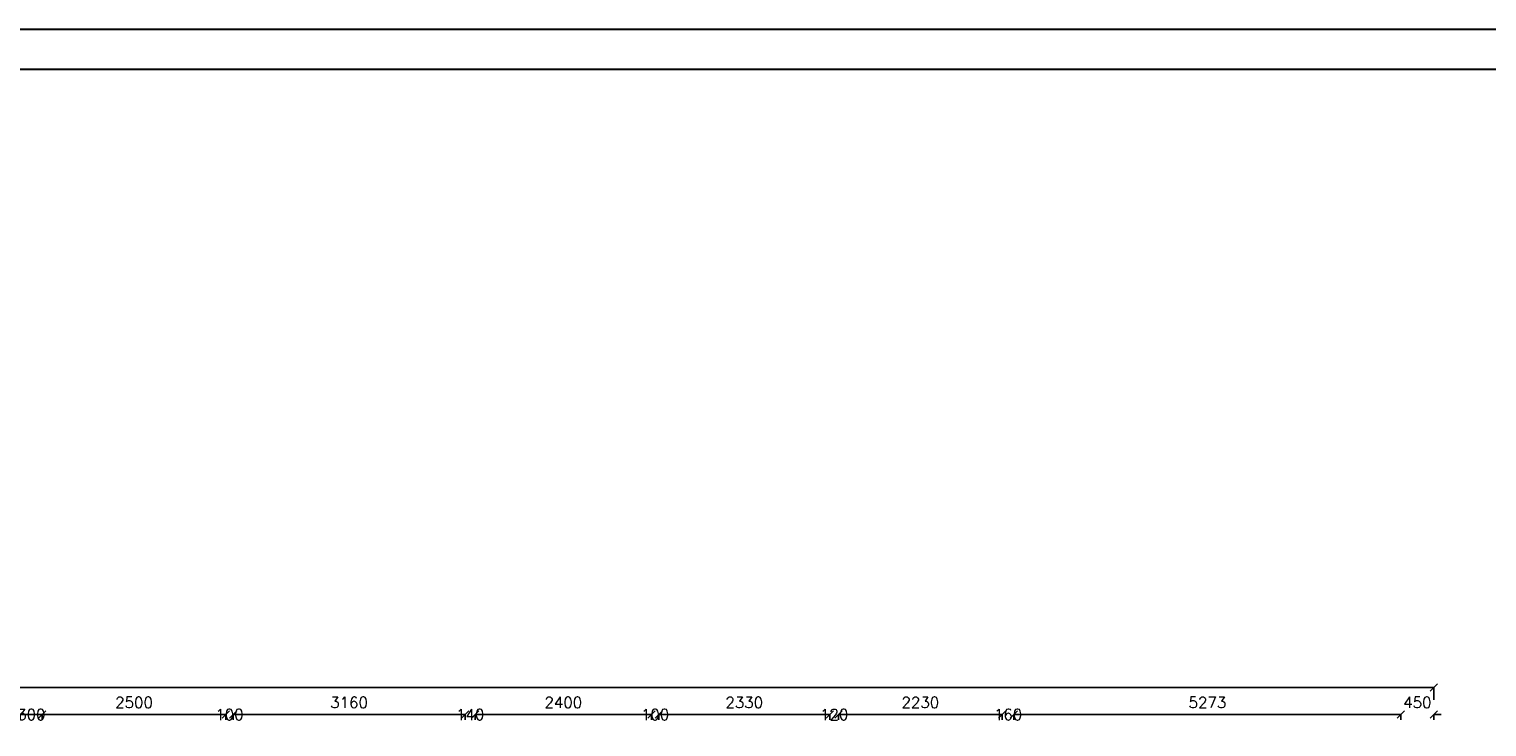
# Model space of a CAD drawing. Header units: millimetres. Extents: x -29041 to 64500, y 110629 to 283923.
# Tile 21 of 49: x 31728 to 51592, y 144148 to 153657. Entities that reach past the tile are written whole.
import ezdxf

# ---------------------------------------------------------------- set-up
doc = ezdxf.new("R2010")
doc.units = ezdxf.units.MM
for name, color, linetype in [('beton', 7, 'Continuous'), ('LC_Rzutnia', 7, 'Continuous'), ('sciany', 7, 'Continuous')]:
    doc.layers.add(name, color=color, linetype=linetype)
doc.layers.add('NIE do druku', color=215, linetype='Continuous', plot=False)
doc.styles.add('TXT 50', font='simplex.shx', dxfattribs={"height": 150})
doc.styles.add('txt150', font='arial.ttf', dxfattribs={"height": 150})
doc.dimstyles.new('wymiary1do50', dxfattribs={"dimtxt": 150, "dimasz": 100, "dimexe": 0.18, "dimexo": 0.066, "dimgap": 90, "dimtad": 1, "dimdec": 0, "dimzin": 0, "dimdsep": 46, "dimtxsty": 'txt150', "dimblk": 'OBLIQUE', "dimcen": 0.09, "dimclrd": 1, "dimclre": 1, "dimadec": 0, "dimazin": 0, "dimtfac": 1, "dimtdec": 0, "dimtix": 1, "dimtofl": 0, "dimtmove": 2, "dimatfit": 3, "dimfxl": 1, "dimtfillclr": 256, "dimtolj": 1, "dimtzin": 0, "dimarcsym": 0})

# ---------------------------------------------------------------- blocks, each defined once
blk = doc.blocks.new('_Oblique')
at = {"layer": 'sciany', "color": 0, "lineweight": -2}
blk.add_line((-0.5, -0.5), (0.5, 0.5), dxfattribs=at)
blk = doc.blocks.new('*D14')
at = {"layer": 'beton', "color": 1, "lineweight": -2}
for p, q in [((-1763, 144445), (-1763, 144683)), ((50870, 144683), (-1763, 144683)), ((50870, 144515), (50870, 144683))]:
    blk.add_line(p, q, dxfattribs=at)
at = {"layer": 'Defpoints', "color": 0}
for p in [(-1763, 144683), (-1763, 144445), (50870, 144515)]:
    blk.add_point(p, dxfattribs=at)
at = {"layer": 'beton', "color": 1, "lineweight": -2, "xscale": 100, "yscale": 100, "zscale": 100, "rotation": 180}
blk.add_blockref('_Oblique', (-1763, 144683), dxfattribs=at)
at = {"layer": 'beton', "color": 1, "lineweight": -2, "xscale": 100, "yscale": 100, "zscale": 100}
blk.add_blockref('_Oblique', (50870, 144683), dxfattribs=at)
at = {"layer": 'beton', "color": 0, "insert": (24554, 144848), "char_height": 150, "attachment_point": 5, "style": 'TXT 50'}
blk.add_mtext('\\A1;52633', dxfattribs=at)
blk = doc.blocks.new('*D33')
at = {"layer": 'beton', "color": 1, "lineweight": -2}
for p, q in [((31607, 144245), (31607, 144315)), ((31607, 144315), (31907, 144315)), ((31907, 144245), (31907, 144315))]:
    blk.add_line(p, q, dxfattribs=at)
at = {"layer": 'Defpoints', "color": 0}
for p in [(31607, 144245), (31907, 144315), (31907, 144245)]:
    blk.add_point(p, dxfattribs=at)
at = {"layer": 'beton', "color": 1, "lineweight": -2, "xscale": 100, "yscale": 100, "zscale": 100, "rotation": 180}
blk.add_blockref('_Oblique', (31607, 144315), dxfattribs=at)
at = {"layer": 'beton', "color": 1, "lineweight": -2, "xscale": 100, "yscale": 100, "zscale": 100}
blk.add_blockref('_Oblique', (31907, 144315), dxfattribs=at)
at = {"layer": 'beton', "color": 0, "insert": (31757, 144315), "char_height": 150, "attachment_point": 5, "style": 'TXT 50'}
blk.add_mtext('\\A1;300', dxfattribs=at)
blk = doc.blocks.new('*D34')
at = {"layer": 'beton', "color": 1, "lineweight": -2}
for p, q in [((31907, 144245), (31907, 144315)), ((31907, 144315), (34407, 144315)), ((34407, 144245), (34407, 144315))]:
    blk.add_line(p, q, dxfattribs=at)
at = {"layer": 'Defpoints', "color": 0}
for p in [(31907, 144245), (34407, 144315), (34407, 144245)]:
    blk.add_point(p, dxfattribs=at)
at = {"layer": 'beton', "color": 1, "lineweight": -2, "xscale": 100, "yscale": 100, "zscale": 100, "rotation": 180}
blk.add_blockref('_Oblique', (31907, 144315), dxfattribs=at)
at = {"layer": 'beton', "color": 1, "lineweight": -2, "xscale": 100, "yscale": 100, "zscale": 100}
blk.add_blockref('_Oblique', (34407, 144315), dxfattribs=at)
at = {"layer": 'beton', "color": 0, "insert": (33157, 144480), "char_height": 150, "attachment_point": 5, "style": 'TXT 50'}
blk.add_mtext('\\A1;2500', dxfattribs=at)
blk = doc.blocks.new('*D35')
at = {"layer": 'beton', "color": 1, "lineweight": -2}
for p, q in [((34407, 144315), (34307, 144315)), ((34407, 144245), (34407, 144315)), ((34507, 144245), (34507, 144315)), ((34507, 144315), (34607, 144315))]:
    blk.add_line(p, q, dxfattribs=at)
at = {"layer": 'Defpoints', "color": 0}
for p in [(34407, 144245), (34507, 144315), (34507, 144245)]:
    blk.add_point(p, dxfattribs=at)
at = {"layer": 'beton', "color": 1, "lineweight": -2, "xscale": 100, "yscale": 100, "zscale": 100}
blk.add_blockref('_Oblique', (34407, 144315), dxfattribs=at)
at = {"layer": 'beton', "color": 1, "lineweight": -2, "xscale": 100, "yscale": 100, "zscale": 100, "rotation": 180}
blk.add_blockref('_Oblique', (34507, 144315), dxfattribs=at)
at = {"layer": 'beton', "color": 0, "insert": (34457, 144315), "char_height": 150, "attachment_point": 5, "style": 'TXT 50'}
blk.add_mtext('\\A1;100', dxfattribs=at)
blk = doc.blocks.new('*D36')
at = {"layer": 'beton', "color": 1, "lineweight": -2}
for p, q in [((34507, 144245), (34507, 144315)), ((34507, 144315), (37667, 144315)), ((37667, 144245), (37667, 144315))]:
    blk.add_line(p, q, dxfattribs=at)
at = {"layer": 'Defpoints', "color": 0}
for p in [(34507, 144245), (37667, 144315), (37667, 144245)]:
    blk.add_point(p, dxfattribs=at)
at = {"layer": 'beton', "color": 1, "lineweight": -2, "xscale": 100, "yscale": 100, "zscale": 100, "rotation": 180}
blk.add_blockref('_Oblique', (34507, 144315), dxfattribs=at)
at = {"layer": 'beton', "color": 1, "lineweight": -2, "xscale": 100, "yscale": 100, "zscale": 100}
blk.add_blockref('_Oblique', (37667, 144315), dxfattribs=at)
at = {"layer": 'beton', "color": 0, "insert": (36087, 144480), "char_height": 150, "attachment_point": 5, "style": 'TXT 50'}
blk.add_mtext('\\A1;3160', dxfattribs=at)
blk = doc.blocks.new('*D37')
at = {"layer": 'beton', "color": 1, "lineweight": -2}
for p, q in [((37667, 144315), (37567, 144315)), ((37667, 144245), (37667, 144315)), ((37807, 144245), (37807, 144315)), ((37807, 144315), (37907, 144315))]:
    blk.add_line(p, q, dxfattribs=at)
at = {"layer": 'Defpoints', "color": 0}
for p in [(37667, 144245), (37807, 144315), (37807, 144245)]:
    blk.add_point(p, dxfattribs=at)
at = {"layer": 'beton', "color": 1, "lineweight": -2, "xscale": 100, "yscale": 100, "zscale": 100}
blk.add_blockref('_Oblique', (37667, 144315), dxfattribs=at)
at = {"layer": 'beton', "color": 1, "lineweight": -2, "xscale": 100, "yscale": 100, "zscale": 100, "rotation": 180}
blk.add_blockref('_Oblique', (37807, 144315), dxfattribs=at)
at = {"layer": 'beton', "color": 0, "insert": (37737, 144315), "char_height": 150, "attachment_point": 5, "style": 'TXT 50'}
blk.add_mtext('\\A1;140', dxfattribs=at)
blk = doc.blocks.new('*D38')
at = {"layer": 'beton', "color": 1, "lineweight": -2}
for p, q in [((37807, 144245), (37807, 144315)), ((37807, 144315), (40207, 144315)), ((40207, 144245), (40207, 144315))]:
    blk.add_line(p, q, dxfattribs=at)
at = {"layer": 'Defpoints', "color": 0}
for p in [(37807, 144245), (40207, 144315), (40207, 144245)]:
    blk.add_point(p, dxfattribs=at)
at = {"layer": 'beton', "color": 1, "lineweight": -2, "xscale": 100, "yscale": 100, "zscale": 100, "rotation": 180}
blk.add_blockref('_Oblique', (37807, 144315), dxfattribs=at)
at = {"layer": 'beton', "color": 1, "lineweight": -2, "xscale": 100, "yscale": 100, "zscale": 100}
blk.add_blockref('_Oblique', (40207, 144315), dxfattribs=at)
at = {"layer": 'beton', "color": 0, "insert": (39007, 144480), "char_height": 150, "attachment_point": 5, "style": 'TXT 50'}
blk.add_mtext('\\A1;2400', dxfattribs=at)
blk = doc.blocks.new('*D39')
at = {"layer": 'beton', "color": 1, "lineweight": -2}
for p, q in [((40207, 144315), (40107, 144315)), ((40207, 144245), (40207, 144315)), ((40307, 144245), (40307, 144315)), ((40307, 144315), (40407, 144315))]:
    blk.add_line(p, q, dxfattribs=at)
at = {"layer": 'Defpoints', "color": 0}
for p in [(40207, 144245), (40307, 144315), (40307, 144245)]:
    blk.add_point(p, dxfattribs=at)
at = {"layer": 'beton', "color": 1, "lineweight": -2, "xscale": 100, "yscale": 100, "zscale": 100}
blk.add_blockref('_Oblique', (40207, 144315), dxfattribs=at)
at = {"layer": 'beton', "color": 1, "lineweight": -2, "xscale": 100, "yscale": 100, "zscale": 100, "rotation": 180}
blk.add_blockref('_Oblique', (40307, 144315), dxfattribs=at)
at = {"layer": 'beton', "color": 0, "insert": (40257, 144315), "char_height": 150, "attachment_point": 5, "style": 'TXT 50'}
blk.add_mtext('\\A1;100', dxfattribs=at)
blk = doc.blocks.new('*D40')
at = {"layer": 'beton', "color": 1, "lineweight": -2}
for p, q in [((40307, 144245), (40307, 144315)), ((40307, 144315), (42637, 144315)), ((42637, 144245), (42637, 144315))]:
    blk.add_line(p, q, dxfattribs=at)
at = {"layer": 'Defpoints', "color": 0}
for p in [(40307, 144245), (42637, 144315), (42637, 144245)]:
    blk.add_point(p, dxfattribs=at)
at = {"layer": 'beton', "color": 1, "lineweight": -2, "xscale": 100, "yscale": 100, "zscale": 100, "rotation": 180}
blk.add_blockref('_Oblique', (40307, 144315), dxfattribs=at)
at = {"layer": 'beton', "color": 1, "lineweight": -2, "xscale": 100, "yscale": 100, "zscale": 100}
blk.add_blockref('_Oblique', (42637, 144315), dxfattribs=at)
at = {"layer": 'beton', "color": 0, "insert": (41472, 144480), "char_height": 150, "attachment_point": 5, "style": 'TXT 50'}
blk.add_mtext('\\A1;2330', dxfattribs=at)
blk = doc.blocks.new('*D41')
at = {"layer": 'beton', "color": 1, "lineweight": -2}
for p, q in [((42637, 144315), (42537, 144315)), ((42637, 144245), (42637, 144315)), ((42757, 144245), (42757, 144315)), ((42757, 144315), (42857, 144315))]:
    blk.add_line(p, q, dxfattribs=at)
at = {"layer": 'Defpoints', "color": 0}
for p in [(42637, 144245), (42757, 144315), (42757, 144245)]:
    blk.add_point(p, dxfattribs=at)
at = {"layer": 'beton', "color": 1, "lineweight": -2, "xscale": 100, "yscale": 100, "zscale": 100}
blk.add_blockref('_Oblique', (42637, 144315), dxfattribs=at)
at = {"layer": 'beton', "color": 1, "lineweight": -2, "xscale": 100, "yscale": 100, "zscale": 100, "rotation": 180}
blk.add_blockref('_Oblique', (42757, 144315), dxfattribs=at)
at = {"layer": 'beton', "color": 0, "insert": (42697, 144315), "char_height": 150, "attachment_point": 5, "style": 'TXT 50'}
blk.add_mtext('\\A1;120', dxfattribs=at)
blk = doc.blocks.new('*D42')
at = {"layer": 'beton', "color": 1, "lineweight": -2}
for p, q in [((42757, 144245), (42757, 144315)), ((42757, 144315), (44987, 144315)), ((44987, 144245), (44987, 144315))]:
    blk.add_line(p, q, dxfattribs=at)
at = {"layer": 'Defpoints', "color": 0}
for p in [(42757, 144245), (44987, 144315), (44987, 144245)]:
    blk.add_point(p, dxfattribs=at)
at = {"layer": 'beton', "color": 1, "lineweight": -2, "xscale": 100, "yscale": 100, "zscale": 100, "rotation": 180}
blk.add_blockref('_Oblique', (42757, 144315), dxfattribs=at)
at = {"layer": 'beton', "color": 1, "lineweight": -2, "xscale": 100, "yscale": 100, "zscale": 100}
blk.add_blockref('_Oblique', (44987, 144315), dxfattribs=at)
at = {"layer": 'beton', "color": 0, "insert": (43872, 144480), "char_height": 150, "attachment_point": 5, "style": 'TXT 50'}
blk.add_mtext('\\A1;2230', dxfattribs=at)
blk = doc.blocks.new('*D43')
at = {"layer": 'beton', "color": 1, "lineweight": -2}
for p, q in [((44987, 144315), (44887, 144315)), ((44987, 144245), (44987, 144315)), ((45147, 144245), (45147, 144315)), ((45147, 144315), (45247, 144315))]:
    blk.add_line(p, q, dxfattribs=at)
at = {"layer": 'Defpoints', "color": 0}
for p in [(44987, 144245), (45147, 144315), (45147, 144245)]:
    blk.add_point(p, dxfattribs=at)
at = {"layer": 'beton', "color": 1, "lineweight": -2, "xscale": 100, "yscale": 100, "zscale": 100}
blk.add_blockref('_Oblique', (44987, 144315), dxfattribs=at)
at = {"layer": 'beton', "color": 1, "lineweight": -2, "xscale": 100, "yscale": 100, "zscale": 100, "rotation": 180}
blk.add_blockref('_Oblique', (45147, 144315), dxfattribs=at)
at = {"layer": 'beton', "color": 0, "insert": (45067, 144315), "char_height": 150, "attachment_point": 5, "style": 'TXT 50'}
blk.add_mtext('\\A1;160', dxfattribs=at)
blk = doc.blocks.new('*D44')
at = {"layer": 'beton', "color": 1, "lineweight": -2}
for p, q in [((45147, 144245), (45147, 144315)), ((45147, 144315), (50420, 144315)), ((50420, 144245), (50420, 144315))]:
    blk.add_line(p, q, dxfattribs=at)
at = {"layer": 'Defpoints', "color": 0}
for p in [(45147, 144245), (50420, 144315), (50420, 144245)]:
    blk.add_point(p, dxfattribs=at)
at = {"layer": 'beton', "color": 1, "lineweight": -2, "xscale": 100, "yscale": 100, "zscale": 100, "rotation": 180}
blk.add_blockref('_Oblique', (45147, 144315), dxfattribs=at)
at = {"layer": 'beton', "color": 1, "lineweight": -2, "xscale": 100, "yscale": 100, "zscale": 100}
blk.add_blockref('_Oblique', (50420, 144315), dxfattribs=at)
at = {"layer": 'beton', "color": 0, "insert": (47784, 144480), "char_height": 150, "attachment_point": 5, "style": 'TXT 50'}
blk.add_mtext('\\A1;5273', dxfattribs=at)
blk = doc.blocks.new('*D45')
at = {"layer": 'beton', "color": 1, "lineweight": -2}
for p, q in [((50420, 144315), (50320, 144315)), ((50420, 144245), (50420, 144315)), ((50870, 144245), (50870, 144315)), ((50870, 144315), (50970, 144315))]:
    blk.add_line(p, q, dxfattribs=at)
at = {"layer": 'Defpoints', "color": 0}
for p in [(50420, 144245), (50870, 144315), (50870, 144245)]:
    blk.add_point(p, dxfattribs=at)
at = {"layer": 'beton', "color": 1, "lineweight": -2, "xscale": 100, "yscale": 100, "zscale": 100}
blk.add_blockref('_Oblique', (50420, 144315), dxfattribs=at)
at = {"layer": 'beton', "color": 1, "lineweight": -2, "xscale": 100, "yscale": 100, "zscale": 100, "rotation": 180}
blk.add_blockref('_Oblique', (50870, 144315), dxfattribs=at)
at = {"layer": 'beton', "color": 0, "insert": (50645, 144480), "char_height": 150, "attachment_point": 5, "style": 'TXT 50'}
blk.add_mtext('\\A1;450', dxfattribs=at)

msp = doc.modelspace()

# ---------------------------------------------------------------- linework, layer by layer
at = {"layer": 'LC_Rzutnia', "lineweight": 30}
msp.add_lwpolyline([(-5020.64439, 153111.97887), (55694.98571, 153111.97887), (55694.98571, 111174.18851), (-5020.64439, 111174.18851)], close=True, dxfattribs=at)
at = {"layer": 'NIE do druku', "lineweight": 30}
msp.add_lwpolyline([(-5565.84305, 153657.17753), (56240.18437, 153657.17753), (56240.18437, 110628.98985), (-5565.84305, 110628.98985)], close=True, dxfattribs=at)

# ---------------------------------------------------------------- dimensions: what is measured, and where the dimension line sits
at = {"layer": 'beton'}
for base, p1, p2, picture, middle in [((-1762.87843, 144682.80935), (50869.97434, 144515.03834), (-1762.87843, 144445.03834), '*D14', (24553.54796, 144847.80935)), ((34407.12157, 144315.03834), (31907.12157, 144245.03834), (34407.12157, 144245.03834), '*D34', (33157.12157, 144480.03834)), ((37667.12157, 144315.03834), (34507.12157, 144245.03834), (37667.12157, 144245.03834), '*D36', (36087.12157, 144480.03834)), ((40207.12157, 144315.03834), (37807.12157, 144245.03834), (40207.12157, 144245.03834), '*D38', (39007.12157, 144480.03834)), ((42637.12157, 144315.03834), (40307.12157, 144245.03834), (42637.12157, 144245.03834), '*D40', (41472.12157, 144480.03834)), ((44987.12157, 144315.03834), (42757.12157, 144245.03834), (44987.12157, 144245.03834), '*D42', (43872.12157, 144480.03834)), ((50419.97434, 144315.03834), (45147.12157, 144245.03834), (50419.97434, 144245.03834), '*D44', (47783.54796, 144480.03834)), ((50869.97434, 144315.03834), (50419.97434, 144245.03834), (50869.97434, 144245.03834), '*D45', (50644.97434, 144480.03834))]:
    dim = msp.add_linear_dim(base=base, p1=p1, p2=p2, dimstyle='wymiary1do50', override={"dimtxsty": 'TXT 50'}, dxfattribs=at)
    dim.commit()
    dim.dimension.update_dxf_attribs({"geometry": picture, "text_midpoint": middle})
for base, p1, p2, picture, middle in [((31907.12157, 144315.03834), (31607.12157, 144245.03834), (31907.12157, 144245.03834), '*D33', (31757.12157, 144315.03834)), ((34507.12157, 144315.03834), (34407.12157, 144245.03834), (34507.12157, 144245.03834), '*D35', (34457.12157, 144315.03834)), ((37807.12157, 144315.03834), (37667.12157, 144245.03834), (37807.12157, 144245.03834), '*D37', (37737.12157, 144315.03834)), ((40307.12157, 144315.03834), (40207.12157, 144245.03834), (40307.12157, 144245.03834), '*D39', (40257.12157, 144315.03834)), ((42757.12157, 144315.03834), (42637.12157, 144245.03834), (42757.12157, 144245.03834), '*D41', (42697.12157, 144315.03834)), ((45147.12157, 144315.03834), (44987.12157, 144245.03834), (45147.12157, 144245.03834), '*D43', (45067.12157, 144315.03834))]:
    dim = msp.add_linear_dim(base=base, p1=p1, p2=p2, dimstyle='wymiary1do50', override={"dimtxsty": 'TXT 50'}, dxfattribs=at)
    dim.commit()
    dim.dimension.update_dxf_attribs({"geometry": picture, "text_midpoint": middle, "dimtype": 160})

doc.saveas('drawing.dxf')
